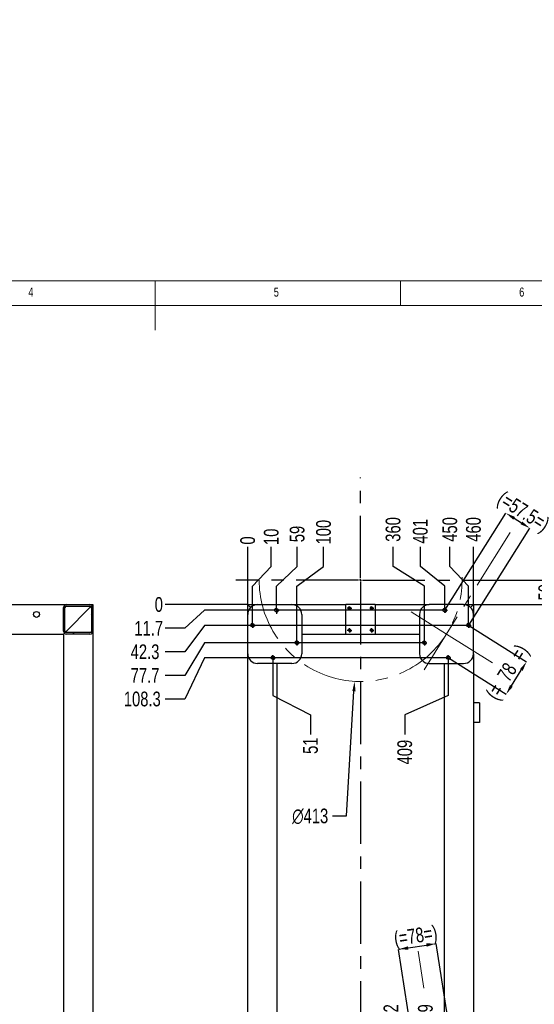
# Model space of a CAD drawing. Header units: millimetres. Extents: x 5 to 415, y 5 to 345.
# Tile 9 of 11: x 182 to 287, y 145 to 345. Entities that reach past the tile are written whole.
import ezdxf

# ---------------------------------------------------------------- set-up
doc = ezdxf.new("R2010")
doc.units = ezdxf.units.MM
doc.header["$PDSIZE"] = -1
doc.linetypes.add('CENTERX2', pattern=[20.32, 12.7, -2.54, 2.54, -2.54])
for name, color, linetype in [('COTES', 1, 'Continuous'), ('NOTES', 6, 'Continuous'), ('TRAIT-FINS', 9, 'Continuous'), ('TRAIT-MIXTES', 3, 'CENTERX2')]:
    doc.layers.add(name, color=color, linetype=linetype)
doc.layers.add('TRAIT-FORT', color=4, linetype='Continuous', lineweight=25)
doc.styles.add('SLDTEXTSTYLE0', font='TXT', dxfattribs={"width": 0.75})
doc.dimstyles.new('SLDDIMSTYLE1', dxfattribs={"dimtxt": 3, "dimasz": 2, "dimexe": 0, "dimexo": 0.0625, "dimgap": 0.75, "dimtad": 1, "dimdec": 0, "dimlfac": 10, "dimrnd": 1e-09, "dimzin": 12, "dimdsep": 46, "dimtxsty": 'SLDTEXTSTYLE0', "dimsah": 1, "dimcen": 0.09, "dimadec": 0, "dimazin": 3, "dimtfac": 1, "dimtdec": 0, "dimtmove": 0, "dimatfit": 0, "dimfxl": 1, "dimfrac": 2, "dimtolj": 1, "dimtzin": 12, "dimarcsym": 0})
doc.dimstyles.new('SLDDIMSTYLE3', dxfattribs={"dimtxt": 3, "dimasz": 0.333333, "dimexe": 0, "dimexo": 0.0625, "dimgap": 0.75, "dimtad": 0, "dimtih": 1, "dimtoh": 1, "dimdec": 1, "dimlfac": 10, "dimrnd": 1e-09, "dimdsep": 46, "dimtxsty": 'SLDTEXTSTYLE0', "dimblk1": 'ORIGIN', "dimblk2": 'ORIGIN', "dimsah": 1, "dimcen": 0.09, "dimadec": 0, "dimazin": 2, "dimtfac": 1, "dimtdec": 1, "dimtofl": 0, "dimtmove": 0, "dimatfit": 3, "dimldrblk": 'ORIGIN', "dimfxl": 1, "dimfrac": 2, "dimtolj": 1, "dimtzin": 12, "dimarcsym": 0})
doc.dimstyles.new('SLDDIMSTYLE4', dxfattribs={"dimtxt": 3, "dimasz": 2, "dimexe": 0, "dimexo": 0.0625, "dimgap": 0.75, "dimtad": 0, "dimtih": 1, "dimtoh": 1, "dimdec": 1, "dimlfac": 10, "dimrnd": 1e-09, "dimzin": 12, "dimdsep": 46, "dimtxsty": 'SLDTEXTSTYLE0', "dimsah": 1, "dimcen": 0.09, "dimadec": 0, "dimazin": 3, "dimtfac": 1, "dimtdec": 1, "dimtofl": 0, "dimtmove": 0, "dimatfit": 3, "dimfxl": 1, "dimfrac": 2, "dimtolj": 1, "dimtzin": 12, "dimarcsym": 0})
doc.dimstyles.new('SLDDIMSTYLE5', dxfattribs={"dimtxt": 3, "dimasz": 0.333333, "dimexe": 0, "dimexo": 0.0625, "dimgap": 0.75, "dimtad": 0, "dimtih": 1, "dimtoh": 1, "dimdec": 0, "dimlfac": 10, "dimrnd": 1e-09, "dimdsep": 46, "dimtxsty": 'SLDTEXTSTYLE0', "dimblk1": 'ORIGIN', "dimblk2": 'ORIGIN', "dimsah": 1, "dimcen": 0.09, "dimadec": 0, "dimazin": 2, "dimtfac": 1, "dimtdec": 0, "dimtofl": 0, "dimtmove": 0, "dimatfit": 3, "dimldrblk": 'ORIGIN', "dimfxl": 1, "dimfrac": 2, "dimtolj": 1, "dimtzin": 12, "dimarcsym": 0})
doc.dimstyles.new('SLDDIMSTYLE6', dxfattribs={"dimtxt": 3, "dimasz": 2, "dimexe": 0, "dimexo": 0.0625, "dimgap": 0.75, "dimtad": 0, "dimtih": 1, "dimtoh": 1, "dimdec": 0, "dimlfac": 10, "dimrnd": 1e-09, "dimzin": 12, "dimdsep": 46, "dimtxsty": 'SLDTEXTSTYLE0', "dimsah": 1, "dimcen": 0.09, "dimadec": 0, "dimazin": 3, "dimtfac": 1, "dimtdec": 0, "dimtofl": 0, "dimtmove": 0, "dimatfit": 3, "dimfxl": 1, "dimfrac": 2, "dimtolj": 1, "dimtzin": 12, "dimarcsym": 0})
doc.dimstyles.new('SLDDIMSTYLE8', dxfattribs={"dimtxt": 3, "dimasz": 2, "dimexe": 0, "dimexo": 0.0625, "dimgap": 0.75, "dimtad": 0, "dimtih": 1, "dimtoh": 1, "dimdec": 0, "dimlfac": 10, "dimrnd": 1e-09, "dimzin": 12, "dimdsep": 46, "dimtxsty": 'SLDTEXTSTYLE0', "dimsah": 1, "dimcen": 0, "dimadec": 0, "dimazin": 3, "dimtfac": 1, "dimtdec": 0, "dimtofl": 0, "dimtmove": 0, "dimatfit": 3, "dimfxl": 1, "dimfrac": 2, "dimtolj": 1, "dimtzin": 12, "dimarcsym": 0})
doc.dimstyles.new('SLDDIMSTYLE9', dxfattribs={"dimtxt": 3, "dimasz": 2, "dimexe": 0, "dimexo": 0.0625, "dimgap": 0.75, "dimtad": 1, "dimdec": 1, "dimlfac": 10, "dimrnd": 1e-09, "dimzin": 12, "dimdsep": 46, "dimtxsty": 'SLDTEXTSTYLE0', "dimsah": 1, "dimcen": 0.09, "dimadec": 0, "dimazin": 3, "dimtfac": 1, "dimtdec": 1, "dimtmove": 0, "dimatfit": 0, "dimfxl": 1, "dimfrac": 2, "dimtolj": 1, "dimtzin": 12, "dimarcsym": 0})

# ---------------------------------------------------------------- blocks, each defined once
blk = doc.blocks.new('_D_24')
at = {"layer": 'COTES', "color": 0, "lineweight": -2, "transparency": 16777216}
blk.add_line((228.79, 226.11), (212.06, 226.11), dxfattribs=at)
at = {"layer": 'Defpoints', "color": 0, "transparency": 16777216}
for p in [(212.06, 226.11), (228.85, 226.11), (228.85, 226.11)]:
    blk.add_point(p, dxfattribs=at)
at = {"layer": 'COTES', "color": 0, "transparency": 16777216, "insert": (210.75, 226.11), "char_height": 3, "attachment_point": 5, "style": 'SLDTEXTSTYLE0'}
blk.add_mtext('\\A1;0', dxfattribs=at)
blk = doc.blocks.new('_Origin')
at = {"color": 0, "linetype": 'ByBlock', "lineweight": -2}
blk.add_line((0, 0), (-1, 0), dxfattribs=at)
blk.add_circle((0, 0), 0.5, dxfattribs=at)
blk = doc.blocks.new('_D_25')
at = {"layer": 'COTES', "color": 0, "lineweight": -2, "transparency": 16777216}
for p, q in [((220.06, 224.94), (216.06, 221.3)), ((268.39, 224.94), (220.06, 224.94)), ((216.06, 221.3), (212.06, 221.3))]:
    blk.add_line(p, q, dxfattribs=at)
at = {"layer": 'Defpoints', "color": 0, "transparency": 16777216}
for p in [(228.85, 226.11), (268.45, 224.94), (212.06, 221.3)]:
    blk.add_point(p, dxfattribs=at)
at = {"layer": 'COTES', "color": 0, "transparency": 16777216, "insert": (208.69, 221.3), "char_height": 3, "attachment_point": 5, "style": 'SLDTEXTSTYLE0'}
blk.add_mtext('\\A1;11.7', dxfattribs=at)
blk = doc.blocks.new('_D_26')
at = {"layer": 'COTES', "color": 0, "lineweight": -2, "transparency": 16777216}
for p, q in [((220.06, 221.88), (216.06, 216.49)), ((273.26, 221.88), (220.06, 221.88)), ((216.06, 216.49), (212.06, 216.49))]:
    blk.add_line(p, q, dxfattribs=at)
at = {"layer": 'Defpoints', "color": 0, "transparency": 16777216}
for p in [(228.85, 226.11), (273.32, 221.88), (212.06, 216.49)]:
    blk.add_point(p, dxfattribs=at)
at = {"layer": 'COTES', "color": 0, "transparency": 16777216, "insert": (207.94, 216.49), "char_height": 3, "attachment_point": 5, "style": 'SLDTEXTSTYLE0'}
blk.add_mtext('\\A1;42.3', dxfattribs=at)
blk = doc.blocks.new('_D_27')
at = {"layer": 'COTES', "color": 0, "lineweight": -2, "transparency": 16777216}
for p, q in [((220.06, 218.34), (216.06, 211.68)), ((264.24, 218.34), (220.06, 218.34)), ((216.06, 211.68), (212.06, 211.68))]:
    blk.add_line(p, q, dxfattribs=at)
at = {"layer": 'Defpoints', "color": 0, "transparency": 16777216}
for p in [(228.85, 226.11), (264.3, 218.34), (212.06, 211.68)]:
    blk.add_point(p, dxfattribs=at)
at = {"layer": 'COTES', "color": 0, "transparency": 16777216, "insert": (207.94, 211.68), "char_height": 3, "attachment_point": 5, "style": 'SLDTEXTSTYLE0'}
blk.add_mtext('\\A1;77.7', dxfattribs=at)
blk = doc.blocks.new('_D_28')
at = {"layer": 'COTES', "color": 0, "lineweight": -2, "transparency": 16777216}
for p, q in [((220.06, 215.28), (216.06, 206.87)), ((269.11, 215.28), (220.06, 215.28)), ((216.06, 206.87), (212.06, 206.87))]:
    blk.add_line(p, q, dxfattribs=at)
at = {"layer": 'Defpoints', "color": 0, "transparency": 16777216}
for p in [(228.85, 226.11), (269.17, 215.28), (212.06, 206.87)]:
    blk.add_point(p, dxfattribs=at)
at = {"layer": 'COTES', "color": 0, "transparency": 16777216, "insert": (207.38, 206.87), "char_height": 3, "attachment_point": 5, "style": 'SLDTEXTSTYLE0'}
blk.add_mtext('\\A1;108.3', dxfattribs=at)
blk = doc.blocks.new('_D_29')
at = {"layer": 'COTES', "color": 0, "lineweight": -2, "transparency": 16777216}
for p, q in [((216.06, 132.35), (212.06, 132.35)), ((220.06, 121.55), (216.06, 132.35)), ((272.16, 121.55), (220.06, 121.55))]:
    blk.add_line(p, q, dxfattribs=at)
at = {"layer": 'Defpoints', "color": 0, "transparency": 16777216}
for p in [(228.85, 226.11), (212.06, 132.35), (272.23, 121.55)]:
    blk.add_point(p, dxfattribs=at)
at = {"layer": 'COTES', "color": 0, "transparency": 16777216, "insert": (206.25, 132.35), "char_height": 3, "attachment_point": 5, "style": 'SLDTEXTSTYLE0'}
blk.add_mtext('\\A1;1045.6', dxfattribs=at)
blk = doc.blocks.new('_D_30')
at = {"layer": 'COTES', "color": 0, "lineweight": -2, "transparency": 16777216}
for p, q in [((216.06, 127.54), (212.06, 127.54)), ((220.06, 120.36), (216.06, 127.54)), ((264.46, 120.36), (220.06, 120.36))]:
    blk.add_line(p, q, dxfattribs=at)
at = {"layer": 'Defpoints', "color": 0, "transparency": 16777216}
for p in [(228.85, 226.11), (212.06, 127.54), (264.52, 120.36)]:
    blk.add_point(p, dxfattribs=at)
at = {"layer": 'COTES', "color": 0, "transparency": 16777216, "insert": (206.25, 127.54), "char_height": 3, "attachment_point": 5, "style": 'SLDTEXTSTYLE0'}
blk.add_mtext('\\A1;1057.6', dxfattribs=at)
blk = doc.blocks.new('_D_31')
at = {"layer": 'COTES', "color": 0, "lineweight": -2, "transparency": 16777216}
for p, q in [((216.06, 122.73), (212.06, 122.73)), ((220.06, 115.87), (216.06, 122.73)), ((273.04, 115.87), (220.06, 115.87))]:
    blk.add_line(p, q, dxfattribs=at)
at = {"layer": 'Defpoints', "color": 0, "transparency": 16777216}
for p in [(228.85, 226.11), (212.06, 122.73), (273.11, 115.87)]:
    blk.add_point(p, dxfattribs=at)
at = {"layer": 'COTES', "color": 0, "transparency": 16777216, "insert": (206.63, 122.73), "char_height": 3, "attachment_point": 5, "style": 'SLDTEXTSTYLE0'}
blk.add_mtext('\\A1;1102.4', dxfattribs=at)
blk = doc.blocks.new('_D_32')
at = {"layer": 'COTES', "color": 0, "lineweight": -2, "transparency": 16777216}
for p, q in [((216.06, 117.92), (212.06, 117.92)), ((220.06, 114.67), (216.06, 117.92)), ((265.34, 114.67), (220.06, 114.67))]:
    blk.add_line(p, q, dxfattribs=at)
at = {"layer": 'Defpoints', "color": 0, "transparency": 16777216}
for p in [(228.85, 226.11), (212.06, 117.92), (265.4, 114.67)]:
    blk.add_point(p, dxfattribs=at)
at = {"layer": 'COTES', "color": 0, "transparency": 16777216, "insert": (206.81, 117.92), "char_height": 3, "attachment_point": 5, "style": 'SLDTEXTSTYLE0'}
blk.add_mtext('\\A1;1114.4', dxfattribs=at)
blk = doc.blocks.new('_D_33')
at = {"layer": 'COTES', "color": 0, "lineweight": -2, "transparency": 16777216}
blk.add_line((228.79, 113.11), (212.06, 113.11), dxfattribs=at)
at = {"layer": 'Defpoints', "color": 0, "transparency": 16777216}
for p in [(228.85, 226.11), (212.06, 113.11), (228.85, 113.11)]:
    blk.add_point(p, dxfattribs=at)
at = {"layer": 'COTES', "color": 0, "transparency": 16777216, "insert": (208.13, 113.11), "char_height": 3, "attachment_point": 5, "style": 'SLDTEXTSTYLE0'}
blk.add_mtext('\\A1;1130', dxfattribs=at)
blk = doc.blocks.new('_D_34')
at = {"layer": 'COTES', "color": 0, "lineweight": -2, "transparency": 16777216}
blk.add_line((228.85, 226.17), (228.85, 237.85), dxfattribs=at)
at = {"layer": 'Defpoints', "color": 0, "transparency": 16777216}
for p in [(228.85, 237.85), (228.85, 226.11), (228.85, 226.11)]:
    blk.add_point(p, dxfattribs=at)
at = {"layer": 'COTES', "color": 0, "transparency": 16777216, "insert": (228.85, 239.16), "char_height": 3, "attachment_point": 5, "rotation": 90, "style": 'SLDTEXTSTYLE0'}
blk.add_mtext('\\A1;0', dxfattribs=at)
blk = doc.blocks.new('_D_35')
at = {"layer": 'COTES', "color": 0, "lineweight": -2, "transparency": 16777216}
for p, q in [((233.66, 233.85), (233.66, 237.85)), ((229.84, 229.85), (233.66, 233.85)), ((229.84, 222.49), (229.84, 229.85))]:
    blk.add_line(p, q, dxfattribs=at)
at = {"layer": 'Defpoints', "color": 0, "transparency": 16777216}
for p in [(233.66, 237.85), (228.85, 226.11), (229.84, 222.42)]:
    blk.add_point(p, dxfattribs=at)
at = {"layer": 'COTES', "color": 0, "transparency": 16777216, "insert": (233.66, 239.91), "char_height": 3, "attachment_point": 5, "rotation": 90, "style": 'SLDTEXTSTYLE0'}
blk.add_mtext('\\A1;10', dxfattribs=at)
blk = doc.blocks.new('_D_36')
at = {"layer": 'COTES', "color": 0, "lineweight": -2, "transparency": 16777216}
for p, q in [((238.94, 233.85), (238.94, 237.85)), ((234.71, 229.85), (238.94, 233.85)), ((234.71, 225.55), (234.71, 229.85))]:
    blk.add_line(p, q, dxfattribs=at)
at = {"layer": 'Defpoints', "color": 0, "transparency": 16777216}
for p in [(238.94, 237.85), (228.85, 226.11), (234.71, 225.48)]:
    blk.add_point(p, dxfattribs=at)
at = {"layer": 'COTES', "color": 0, "transparency": 16777216, "insert": (238.94, 240.48), "char_height": 3, "attachment_point": 5, "rotation": 90, "style": 'SLDTEXTSTYLE0'}
blk.add_mtext('\\A1;59', dxfattribs=at)
blk = doc.blocks.new('_D_37')
at = {"layer": 'COTES', "color": 0, "lineweight": -2, "transparency": 16777216}
for p, q in [((233.99, 214.68), (233.99, 207.63)), ((233.99, 207.63), (241.66, 203.63)), ((241.66, 203.63), (241.66, 199.63))]:
    blk.add_line(p, q, dxfattribs=at)
at = {"layer": 'Defpoints', "color": 0, "transparency": 16777216}
for p in [(228.85, 226.11), (233.99, 214.74), (241.66, 199.63)]:
    blk.add_point(p, dxfattribs=at)
at = {"layer": 'COTES', "color": 0, "transparency": 16777216, "insert": (241.66, 197.38), "char_height": 3, "attachment_point": 5, "rotation": 90, "style": 'SLDTEXTSTYLE0'}
blk.add_mtext('\\A1;51', dxfattribs=at)
blk = doc.blocks.new('_D_38')
at = {"layer": 'COTES', "color": 0, "lineweight": -2, "transparency": 16777216}
for p, q in [((244.31, 233.85), (244.31, 237.85)), ((238.86, 229.85), (244.31, 233.85)), ((238.86, 218.94), (238.86, 229.85))]:
    blk.add_line(p, q, dxfattribs=at)
at = {"layer": 'Defpoints', "color": 0, "transparency": 16777216}
for p in [(244.31, 237.85), (228.85, 226.11), (238.86, 218.88)]:
    blk.add_point(p, dxfattribs=at)
at = {"layer": 'COTES', "color": 0, "transparency": 16777216, "insert": (244.31, 240.85), "char_height": 3, "attachment_point": 5, "rotation": 90, "style": 'SLDTEXTSTYLE0'}
blk.add_mtext('\\A1;100', dxfattribs=at)
blk = doc.blocks.new('_D_39')
at = {"layer": 'COTES', "color": 0, "lineweight": -2, "transparency": 16777216}
for p, q in [((258.48, 233.85), (258.48, 237.85)), ((264.84, 229.85), (258.48, 233.85)), ((264.84, 218.94), (264.84, 229.85))]:
    blk.add_line(p, q, dxfattribs=at)
at = {"layer": 'Defpoints', "color": 0, "transparency": 16777216}
for p in [(258.48, 237.85), (228.85, 226.11), (264.84, 218.88)]:
    blk.add_point(p, dxfattribs=at)
at = {"layer": 'COTES', "color": 0, "transparency": 16777216, "insert": (258.48, 241.41), "char_height": 3, "attachment_point": 5, "rotation": 90, "style": 'SLDTEXTSTYLE0'}
blk.add_mtext('\\A1;360', dxfattribs=at)
blk = doc.blocks.new('_D_40')
at = {"layer": 'COTES', "color": 0, "lineweight": -2, "transparency": 16777216}
for p, q in [((269.71, 214.68), (269.71, 207.63)), ((269.71, 207.63), (260.86, 203.63)), ((260.86, 203.63), (260.86, 199.63))]:
    blk.add_line(p, q, dxfattribs=at)
at = {"layer": 'Defpoints', "color": 0, "transparency": 16777216}
for p in [(228.85, 226.11), (269.71, 214.74), (260.86, 199.63)]:
    blk.add_point(p, dxfattribs=at)
at = {"layer": 'COTES', "color": 0, "transparency": 16777216, "insert": (260.86, 196.07), "char_height": 3, "attachment_point": 5, "rotation": 90, "style": 'SLDTEXTSTYLE0'}
blk.add_mtext('\\A1;409', dxfattribs=at)
blk = doc.blocks.new('_D_41')
at = {"layer": 'COTES', "color": 0, "lineweight": -2, "transparency": 16777216}
for p, q in [((264.03, 233.85), (264.03, 237.85)), ((268.99, 229.85), (264.03, 233.85)), ((268.99, 225.55), (268.99, 229.85))]:
    blk.add_line(p, q, dxfattribs=at)
at = {"layer": 'Defpoints', "color": 0, "transparency": 16777216}
for p in [(264.03, 237.85), (228.85, 226.11), (268.99, 225.48)]:
    blk.add_point(p, dxfattribs=at)
at = {"layer": 'COTES', "color": 0, "transparency": 16777216, "insert": (264.03, 241.04), "char_height": 3, "attachment_point": 5, "rotation": 90, "style": 'SLDTEXTSTYLE0'}
blk.add_mtext('\\A1;401', dxfattribs=at)
blk = doc.blocks.new('_D_42')
at = {"layer": 'COTES', "color": 0, "lineweight": -2, "transparency": 16777216}
for p, q in [((270.04, 233.85), (270.04, 237.85)), ((273.86, 229.85), (270.04, 233.85)), ((273.86, 222.49), (273.86, 229.85))]:
    blk.add_line(p, q, dxfattribs=at)
at = {"layer": 'Defpoints', "color": 0, "transparency": 16777216}
for p in [(270.04, 237.85), (228.85, 226.11), (273.86, 222.42)]:
    blk.add_point(p, dxfattribs=at)
at = {"layer": 'COTES', "color": 0, "transparency": 16777216, "insert": (270.04, 241.41), "char_height": 3, "attachment_point": 5, "rotation": 90, "style": 'SLDTEXTSTYLE0'}
blk.add_mtext('\\A1;450', dxfattribs=at)
blk = doc.blocks.new('_D_43')
at = {"layer": 'COTES', "color": 0, "lineweight": -2, "transparency": 16777216}
blk.add_line((274.85, 226.17), (274.85, 237.85), dxfattribs=at)
at = {"layer": 'Defpoints', "color": 0, "transparency": 16777216}
for p in [(274.85, 237.85), (228.85, 226.11), (274.85, 226.11)]:
    blk.add_point(p, dxfattribs=at)
at = {"layer": 'COTES', "color": 0, "transparency": 16777216, "insert": (274.85, 241.41), "char_height": 3, "attachment_point": 5, "rotation": 90, "style": 'SLDTEXTSTYLE0'}
blk.add_mtext('\\A1;460', dxfattribs=at)
blk = doc.blocks.new('_D_49')
at = {"layer": 'COTES', "color": 0, "lineweight": -2, "transparency": 16777216}
for p, q in [((258.05, 134.48), (258.05, 138.48)), ((265.06, 130.48), (258.05, 134.48)), ((265.06, 120.96), (265.06, 130.48))]:
    blk.add_line(p, q, dxfattribs=at)
at = {"layer": 'Defpoints', "color": 0, "transparency": 16777216}
for p in [(258.05, 138.48), (265.06, 120.9), (228.85, 113.11)]:
    blk.add_point(p, dxfattribs=at)
at = {"layer": 'COTES', "color": 0, "transparency": 16777216, "insert": (258.05, 142.23), "char_height": 3, "attachment_point": 5, "rotation": 90, "style": 'SLDTEXTSTYLE0'}
blk.add_mtext('\\A1;362', dxfattribs=at)
blk = doc.blocks.new('_D_50')
at = {"layer": 'COTES', "color": 0, "lineweight": -2, "transparency": 16777216}
for p, q in [((265.07, 134.48), (265.07, 138.48)), ((272.77, 130.48), (265.07, 134.48)), ((272.77, 122.15), (272.77, 130.48))]:
    blk.add_line(p, q, dxfattribs=at)
at = {"layer": 'Defpoints', "color": 0, "transparency": 16777216}
for p in [(265.07, 138.48), (272.77, 122.09), (228.85, 113.11)]:
    blk.add_point(p, dxfattribs=at)
at = {"layer": 'COTES', "color": 0, "transparency": 16777216, "insert": (265.07, 142.23), "char_height": 3, "attachment_point": 5, "rotation": 90, "style": 'SLDTEXTSTYLE0'}
blk.add_mtext('\\A1;439', dxfattribs=at)
blk = doc.blocks.new('_D_54')
at = {"layer": 'COTES', "color": 0, "lineweight": -2, "transparency": 16777216}
for p, q in [((248.98, 183.08), (250.5, 208.48)), ((246.16, 183.08), (248.98, 183.08))]:
    blk.add_line(p, q, dxfattribs=at)
at = {"layer": 'COTES', "color": 0, "transparency": 16777216}
blk.add_solid([(250.17, 208.5), (250.83, 208.46), (250.62, 210.48)], dxfattribs=at)
at = {"layer": 'Defpoints', "color": 0, "transparency": 16777216}
for p in [(253.08, 251.74), (250.62, 210.48)]:
    blk.add_point(p, dxfattribs=at)
at = {"layer": 'COTES', "color": 0, "transparency": 16777216, "insert": (237.91, 184.58), "char_height": 3, "attachment_point": 1, "style": 'SLDTEXTSTYLE0'}
blk.add_mtext('\\A1;∅413', dxfattribs=at)
blk = doc.blocks.new('_D_55')
at = {"layer": 'COTES', "color": 0, "lineweight": -2, "transparency": 16777216}
for p, q in [((242.31, 88.76), (244.07, 115.02)), ((239.86, 88.76), (242.31, 88.76))]:
    blk.add_line(p, q, dxfattribs=at)
at = {"layer": 'COTES', "color": 0, "transparency": 16777216}
blk.add_solid([(243.73, 115.05), (244.4, 115), (244.2, 117.02)], dxfattribs=at)
at = {"layer": 'Defpoints', "color": 0, "transparency": 16777216}
for p in [(259.5, 345.2), (244.2, 117.02)]:
    blk.add_point(p, dxfattribs=at)
at = {"layer": 'COTES', "color": 0, "transparency": 16777216, "insert": (228.61, 90.26), "char_height": 3, "attachment_point": 1, "style": 'SLDTEXTSTYLE0'}
blk.add_mtext('\\A1;∅2287', dxfattribs=at)
blk = doc.blocks.new('_D_56')
at = {"layer": 'COTES', "color": 0, "lineweight": -2, "transparency": 16777216}
for p, q in [((269.03, 225), (281.44, 244.74)), ((283.13, 243.68), (284.61, 242.75)), ((273.9, 221.94), (286.31, 241.68))]:
    blk.add_line(p, q, dxfattribs=at)
at = {"layer": 'COTES', "color": 0, "transparency": 16777216}
for points in [[(283.31, 243.96), (282.96, 243.4), (281.44, 244.74)], [(284.79, 243.03), (284.44, 242.46), (286.31, 241.68)]]:
    blk.add_solid(points, dxfattribs=at)
at = {"layer": 'Defpoints', "color": 0, "transparency": 16777216}
for p in [(286.31, 241.68), (268.99, 224.94), (273.86, 221.88)]:
    blk.add_point(p, dxfattribs=at)
at = {"layer": 'COTES', "color": 0, "transparency": 16777216, "insert": (285.87, 246.39), "char_height": 3, "attachment_point": 2, "rotation": 327.8477, "style": 'SLDTEXTSTYLE0'}
blk.add_mtext('\\A1;(=57.5=)', dxfattribs=at)
blk = doc.blocks.new('_D_57')
at = {"layer": 'COTES', "color": 0, "lineweight": -2, "transparency": 16777216}
for p, q in [((273.91, 221.85), (285.66, 214.47)), ((269.76, 215.25), (281.51, 207.86)), ((282.57, 209.56), (284.6, 212.77))]:
    blk.add_line(p, q, dxfattribs=at)
at = {"layer": 'COTES', "color": 0, "transparency": 16777216}
for points in [[(284.31, 212.95), (284.88, 212.6), (285.66, 214.47)], [(282.29, 209.73), (282.86, 209.38), (281.51, 207.86)]]:
    blk.add_solid(points, dxfattribs=at)
at = {"layer": 'Defpoints', "color": 0, "transparency": 16777216}
for p in [(273.86, 221.88), (269.71, 215.28), (285.66, 214.47)]:
    blk.add_point(p, dxfattribs=at)
at = {"layer": 'COTES', "color": 0, "transparency": 16777216, "insert": (280.41, 213.16), "char_height": 3, "attachment_point": 2, "rotation": 57.8477, "style": 'SLDTEXTSTYLE0'}
blk.add_mtext('\\A1;(=  78  =)', dxfattribs=at)
blk = doc.blocks.new('_D_58')
at = {"layer": 'COTES', "color": 0, "lineweight": -2, "transparency": 16777216}
for p, q in [((261.53, 156.2), (265.29, 156.79)), ((273.64, 115.93), (267.26, 157.09)), ((265.93, 114.73), (259.55, 155.9))]:
    blk.add_line(p, q, dxfattribs=at)
at = {"layer": 'COTES', "color": 0, "transparency": 16777216}
for points in [[(261.48, 156.53), (261.58, 155.87), (259.55, 155.9)], [(265.23, 157.11), (265.34, 156.46), (267.26, 157.09)]]:
    blk.add_solid(points, dxfattribs=at)
at = {"layer": 'Defpoints', "color": 0, "transparency": 16777216}
for p in [(267.26, 157.09), (265.94, 114.67), (273.65, 115.87)]:
    blk.add_point(p, dxfattribs=at)
at = {"layer": 'COTES', "color": 0, "transparency": 16777216, "insert": (262.83, 160.2), "char_height": 3, "attachment_point": 2, "rotation": 8.8033, "style": 'SLDTEXTSTYLE0'}
blk.add_mtext('\\A1;(=78=)', dxfattribs=at)
blk = doc.blocks.new('_D_60')
at = {"layer": 'COTES', "color": 0, "lineweight": -2, "transparency": 16777216}
for p, q in [((291.82, 233.11), (291.82, 235.11)), ((276.84, 231.11), (291.82, 231.11)), ((291.82, 226.11), (291.82, 231.11)), ((274.91, 226.11), (291.82, 226.11)), ((291.82, 224.11), (291.82, 222.11))]:
    blk.add_line(p, q, dxfattribs=at)
at = {"layer": 'COTES', "color": 0, "transparency": 16777216}
for points in [[(291.48, 233.11), (292.15, 233.11), (291.82, 231.11)], [(291.48, 224.11), (292.15, 224.11), (291.82, 226.11)]]:
    blk.add_solid(points, dxfattribs=at)
at = {"layer": 'Defpoints', "color": 0, "transparency": 16777216}
for p in [(276.78, 231.11), (291.82, 231.11), (274.85, 226.11)]:
    blk.add_point(p, dxfattribs=at)
at = {"layer": 'COTES', "color": 0, "transparency": 16777216, "insert": (288.07, 228.61), "char_height": 3, "attachment_point": 2, "rotation": 90, "style": 'SLDTEXTSTYLE0'}
blk.add_mtext('\\A1;50', dxfattribs=at)
blk = doc.blocks.new('SW_CENTERMARKSYMBOL_8')
at = {"layer": 'TRAIT-MIXTES', "color": 0}
for p, q in [((-0.4, 0), (-0.45, 0)), ((0, 0), (-0.2, 0)), ((0, 0), (-0.2, 0)), ((0, 0.4), (0, 0.45)), ((0, 0), (0, 0.2)), ((0, 0), (0, 0.2)), ((0, 0), (0, -0.2)), ((0, 0), (0.2, 0)), ((0, 0), (0, -0.2)), ((0, 0), (0.2, 0)), ((0.4, 0), (0.45, 0)), ((0, -0.4), (0, -0.45))]:
    blk.add_line(p, q, dxfattribs=at)
blk = doc.blocks.new('SW_CENTERMARKSYMBOL_9')
at = {"layer": 'TRAIT-MIXTES', "color": 0}
for p, q in [((-0.4, 0), (-0.45, 0)), ((0, 0), (-0.2, 0)), ((0, 0), (-0.2, 0)), ((0, 0.4), (0, 0.45)), ((0, 0), (0, 0.2)), ((0, 0), (0, 0.2)), ((0, 0), (0, -0.2)), ((0, 0), (0.2, 0)), ((0, 0), (0, -0.2)), ((0, 0), (0.2, 0)), ((0.4, 0), (0.45, 0)), ((0, -0.4), (0, -0.45))]:
    blk.add_line(p, q, dxfattribs=at)
blk = doc.blocks.new('SW_CENTERMARKSYMBOL_10')
at = {"layer": 'TRAIT-MIXTES', "color": 0}
for p, q in [((-0.4, 0), (-0.45, 0)), ((0, 0), (-0.2, 0)), ((0, 0), (-0.2, 0)), ((0, 0.4), (0, 0.45)), ((0, 0), (0, 0.2)), ((0, 0), (0, 0.2)), ((0, 0), (0, -0.2)), ((0, 0), (0.2, 0)), ((0, 0), (0, -0.2)), ((0, 0), (0.2, 0)), ((0.4, 0), (0.45, 0)), ((0, -0.4), (0, -0.45))]:
    blk.add_line(p, q, dxfattribs=at)
blk = doc.blocks.new('SW_CENTERMARKSYMBOL_11')
at = {"layer": 'TRAIT-MIXTES', "color": 0}
for p, q in [((-0.4, 0), (-0.45, 0)), ((0, 0), (-0.2, 0)), ((0, 0), (-0.2, 0)), ((0, 0.4), (0, 0.45)), ((0, 0), (0, 0.2)), ((0, 0), (0, 0.2)), ((0, 0), (0, -0.2)), ((0, 0), (0.2, 0)), ((0, 0), (0, -0.2)), ((0, 0), (0.2, 0)), ((0.4, 0), (0.45, 0)), ((0, -0.4), (0, -0.45))]:
    blk.add_line(p, q, dxfattribs=at)
blk = doc.blocks.new('SW_CENTERMARKSYMBOL_12')
at = {"layer": 'TRAIT-MIXTES', "color": 0}
for p, q in [((-0.4, 0), (-0.54, 0)), ((0, 0), (-0.2, 0)), ((0, 0.4), (0, 0.54)), ((0, 0), (0, 0.2)), ((0, 0), (0, -0.2)), ((0, 0), (0.2, 0)), ((0.4, 0), (0.54, 0)), ((0, -0.4), (0, -0.54))]:
    blk.add_line(p, q, dxfattribs=at)
blk = doc.blocks.new('SW_CENTERMARKSYMBOL_13')
at = {"layer": 'TRAIT-MIXTES', "color": 0}
for p, q in [((-0.4, 0), (-0.54, 0)), ((0, 0), (-0.2, 0)), ((0, 0.4), (0, 0.54)), ((0, 0), (0, 0.2)), ((0, 0), (0, -0.2)), ((0, 0), (0.2, 0)), ((0.4, 0), (0.54, 0)), ((0, -0.4), (0, -0.54))]:
    blk.add_line(p, q, dxfattribs=at)
blk = doc.blocks.new('SW_CENTERMARKSYMBOL_14')
at = {"layer": 'TRAIT-MIXTES', "color": 0}
for p, q in [((-0.4, 0), (-0.54, 0)), ((0, 0), (-0.2, 0)), ((0, 0.4), (0, 0.54)), ((0, 0), (0, 0.2)), ((0, 0), (0, -0.2)), ((0, 0), (0.2, 0)), ((0.4, 0), (0.54, 0)), ((0, -0.4), (0, -0.54))]:
    blk.add_line(p, q, dxfattribs=at)
blk = doc.blocks.new('SW_CENTERMARKSYMBOL_15')
at = {"layer": 'TRAIT-MIXTES', "color": 0}
for p, q in [((-0.4, 0), (-0.54, 0)), ((0, 0), (-0.2, 0)), ((0, 0.4), (0, 0.54)), ((0, 0), (0, 0.2)), ((0, 0), (0, -0.2)), ((0, 0), (0.2, 0)), ((0.4, 0), (0.54, 0)), ((0, -0.4), (0, -0.54))]:
    blk.add_line(p, q, dxfattribs=at)
blk = doc.blocks.new('SW_CENTERMARKSYMBOL_20')
at = {"layer": 'TRAIT-MIXTES', "color": 0}
for p, q in [((-0.4, 0), (-0.54, 0)), ((0, 0), (-0.2, 0)), ((0, 0.4), (0, 0.54)), ((0, 0), (0, 0.2)), ((0, 0), (0, -0.2)), ((0, 0), (0.2, 0)), ((0.4, 0), (0.54, 0)), ((0, -0.4), (0, -0.54))]:
    blk.add_line(p, q, dxfattribs=at)
blk = doc.blocks.new('SW_CENTERMARKSYMBOL_21')
at = {"layer": 'TRAIT-MIXTES', "color": 0}
for p, q in [((-0.4, 0), (-0.54, 0)), ((0, 0), (-0.2, 0)), ((0, 0.4), (0, 0.54)), ((0, 0), (0, 0.2)), ((0, 0), (0, -0.2)), ((0, 0), (0.2, 0)), ((0.4, 0), (0.54, 0)), ((0, -0.4), (0, -0.54))]:
    blk.add_line(p, q, dxfattribs=at)
blk = doc.blocks.new('SW_CENTERMARKSYMBOL_22')
at = {"layer": 'TRAIT-MIXTES', "color": 0}
for p, q in [((-0.4, 0), (-0.54, 0)), ((0, 0), (-0.2, 0)), ((0, 0.4), (0, 0.54)), ((0, 0), (0, 0.2)), ((0, 0), (0, -0.2)), ((0, 0), (0.2, 0)), ((0.4, 0), (0.54, 0)), ((0, -0.4), (0, -0.54))]:
    blk.add_line(p, q, dxfattribs=at)
blk = doc.blocks.new('SW_CENTERMARKSYMBOL_23')
at = {"layer": 'TRAIT-MIXTES', "color": 0}
for p, q in [((-0.4, 0), (-0.54, 0)), ((0, 0), (-0.2, 0)), ((0, 0.4), (0, 0.54)), ((0, 0), (0, 0.2)), ((0, 0), (0, -0.2)), ((0, 0), (0.2, 0)), ((0.4, 0), (0.54, 0)), ((0, -0.4), (0, -0.75))]:
    blk.add_line(p, q, dxfattribs=at)
blk = doc.blocks.new('SW_CENTERMARKSYMBOL_28')
at = {"layer": 'TRAIT-MIXTES', "color": 0}
for p, q in [((0, 0.4), (0, 20.87)), ((-0.4, 0), (-25.39, 0)), ((0, 0), (-0.2, 0)), ((0, 0), (0, 0.2)), ((0, 0), (0, -0.2)), ((0, 0), (0.2, 0)), ((0.4, 0), (24.93, 0)), ((0, -0.4), (0, -127.62))]:
    blk.add_line(p, q, dxfattribs=at)

msp = doc.modelspace()

# ---------------------------------------------------------------- hatches: boundary and pattern name
at = {"layer": 'TRAIT-FINS'}
h = msp.add_hatch(dxfattribs=at)
h.set_pattern_fill('DIN 201 ACIER ET FONTE', color=256, style=0, pattern_type=2)
h.set_pattern_definition([(45, (0, 0), (-13.4704, 13.4704), []), (45, (4.49, 2e-323), (-13.4704, 13.4704), []), (45, (8.98, 4e-323), (-13.4704, 13.4704), []), (45, (13.47, 6e-323), (-13.4704, 13.4704), [])])
edge = h.paths.add_edge_path(flags=0)
edge.add_arc((196.726, 225.511), 0.6, 0, 90)
edge.add_line((196.726, 226.111), (191.926, 226.111))
edge.add_arc((191.926, 225.511), 0.6, 90, 180)
edge.add_line((191.326, 225.511), (191.326, 220.711))
edge.add_arc((191.926, 220.711), 0.6, 180, 270)
edge.add_line((191.926, 220.111), (196.726, 220.111))
edge.add_arc((196.726, 220.711), 0.6, 270, 360)
edge.add_line((197.326, 220.711), (197.326, 225.511))
edge = h.paths.add_edge_path(flags=0)
edge.add_line((191.926, 225.811), (196.726, 225.811))
edge.add_arc((196.726, 225.511), 0.3, 0, 90, ccw=False)
edge.add_line((197.026, 225.511), (197.026, 220.711))
edge.add_arc((196.726, 220.711), 0.3, 270, 360, ccw=False)
edge.add_line((196.726, 220.411), (191.926, 220.411))
edge.add_arc((191.926, 220.711), 0.3, 180, 270, ccw=False)
edge.add_line((191.626, 220.711), (191.626, 225.511))
edge.add_arc((191.926, 225.511), 0.3, 90, 180, ccw=False)

# ---------------------------------------------------------------- linework, layer by layer
at = {"lineweight": 18}
for p, q in [((415, 292), (5, 292)), ((210, 292), (210, 282)), ((260, 287), (260, 292)), ((410, 287), (10, 287))]:
    msp.add_line(p, q, dxfattribs=at)
at = {"layer": 'TRAIT-FINS', "lineweight": 18}
for centre, radius in [((234.711, 224.943), 0.4), ((249.602, 225.361), 0.3), ((249.602, 225.361), 0.3), ((254.102, 225.361), 0.3), ((254.102, 225.361), 0.3), ((268.994, 224.943), 0.4), ((229.843, 221.883), 0.4), ((249.602, 220.861), 0.3), ((249.602, 220.861), 0.3), ((254.102, 220.861), 0.3), ((254.102, 220.861), 0.3), ((273.862, 221.883), 0.4), ((238.862, 218.339), 0.4), ((264.843, 218.339), 0.4), ((233.994, 215.279), 0.4), ((269.711, 215.279), 0.4)]:
    msp.add_arc(centre, radius, 255, 195, dxfattribs=at)
at = {"layer": 'TRAIT-FORT', "lineweight": 25}
for p, q in [((177.326, 226.111), (191.926, 226.111)), ((191.326, 220.711), (191.326, 225.511)), ((191.626, 220.711), (191.626, 225.511)), ((191.926, 226.111), (196.726, 226.111)), ((191.926, 225.811), (196.726, 225.811)), ((191.926, 220.711), (196.726, 225.511)), ((196.726, 226.111), (197.326, 226.111)), ((196.726, 225.511), (196.938, 225.723)), ((196.938, 225.723), (196.726, 225.511)), ((197.026, 225.511), (197.026, 220.711)), ((197.15, 225.935), (197.326, 226.111)), ((197.326, 226.111), (197.15, 225.935)), ((197.326, 226.111), (197.326, 225.511)), ((197.326, 225.511), (197.326, 220.711)), ((228.852, 226.111), (230.852, 226.111)), ((228.852, 224.111), (228.852, 226.111)), ((230.852, 226.111), (237.852, 226.111)), ((237.852, 226.111), (248.852, 226.111)), ((248.852, 220.111), (248.852, 226.111)), ((254.852, 226.111), (248.852, 226.111)), ((254.852, 226.111), (265.852, 226.111)), ((254.852, 226.111), (254.852, 220.111)), ((272.852, 226.111), (265.852, 226.111)), ((272.852, 226.111), (274.852, 226.111)), ((274.852, 226.111), (274.852, 224.111)), ((228.852, 216.111), (228.852, 224.111)), ((239.852, 224.111), (239.852, 216.111)), ((263.852, 224.111), (263.852, 216.111)), ((274.852, 216.111), (274.852, 224.111)), ((191.714, 220.499), (191.926, 220.711)), ((191.926, 220.711), (191.714, 220.499)), ((197.326, 220.711), (197.326, 118.511)), ((177.326, 220.111), (191.326, 220.111)), ((191.326, 220.111), (191.502, 220.287)), ((191.502, 220.287), (191.326, 220.111)), ((191.326, 220.111), (191.326, 119.111)), ((196.726, 220.411), (191.926, 220.411)), ((196.726, 220.111), (191.926, 220.111)), ((239.852, 220.111), (248.852, 220.111)), ((248.852, 220.111), (254.852, 220.111)), ((254.852, 220.111), (263.852, 220.111)), ((228.852, 121.111), (228.852, 216.111)), ((274.852, 216.111), (274.852, 206.111)), ((237.852, 214.111), (230.852, 214.111)), ((234.852, 123.111), (234.852, 214.111)), ((265.852, 214.111), (272.852, 214.111)), ((268.852, 214.111), (268.852, 123.111)), ((276.052, 206.111), (274.852, 206.111)), ((274.852, 206.111), (274.852, 202.111)), ((276.052, 206.111), (276.052, 202.111)), ((276.052, 202.111), (274.852, 202.111)), ((274.852, 202.111), (274.852, 137.111))]:
    msp.add_line(p, q, dxfattribs=at)
at = {"layer": 'TRAIT-FORT', "lineweight": 25, "flags": 128}
for points in [[(229.438, 225.525), (229.335, 225.628), (229.223, 225.74), (229.119, 225.844), (229.028, 225.935), (228.953, 226.01), (228.898, 226.065), (228.864, 226.099), (228.852, 226.111)], [(228.852, 226.111), (228.864, 226.099), (228.898, 226.065), (228.953, 226.01), (229.028, 225.935), (229.119, 225.844), (229.223, 225.74), (229.335, 225.628), (229.438, 225.525)], [(274.267, 225.525), (274.369, 225.628), (274.482, 225.74), (274.586, 225.844), (274.677, 225.935), (274.751, 226.01), (274.807, 226.065), (274.841, 226.099), (274.852, 226.111)], [(274.852, 226.111), (274.841, 226.099), (274.807, 226.065), (274.751, 226.01), (274.677, 225.935), (274.586, 225.844), (274.482, 225.74), (274.369, 225.628), (274.267, 225.525)]]:
    msp.add_lwpolyline(points, dxfattribs=at)
at = {"layer": 'TRAIT-FORT', "lineweight": 25}
for centre, radius in [((185.826, 224.111), 0.6), ((234.711, 224.943), 0.34), ((249.602, 225.361), 0.25), ((254.102, 225.361), 0.25), ((268.994, 224.943), 0.34), ((229.843, 221.883), 0.34), ((249.602, 220.861), 0.25), ((254.102, 220.861), 0.25), ((273.862, 221.883), 0.34), ((238.862, 218.339), 0.34), ((264.843, 218.339), 0.34), ((233.994, 215.279), 0.34), ((269.711, 215.279), 0.34)]:
    msp.add_circle(centre, radius, dxfattribs=at)
for centre, radius, start, end in [((191.926, 225.511), 0.6, 90, 180), ((191.926, 225.511), 0.3, 90, 180), ((196.726, 225.511), 0.6, 0, 90), ((196.726, 225.511), 0.3, 0, 90), ((230.852, 224.111), 2, 90, 180), ((237.852, 224.111), 2, 0, 90), ((265.852, 224.111), 2, 90, 180), ((272.852, 224.111), 2, 0, 90), ((191.926, 220.711), 0.6, 180, 270), ((191.926, 220.711), 0.3, 180, 270), ((196.726, 220.711), 0.6, 270, 0), ((196.726, 220.711), 0.3, 270, 0), ((230.852, 216.111), 2, 180, 270), ((237.852, 216.111), 2, 270, 0), ((265.852, 216.111), 2, 180, 270), ((272.852, 216.111), 2, 270, 0)]:
    msp.add_arc(centre, radius, start, end, dxfattribs=at)
at = {"layer": 'TRAIT-MIXTES', "lineweight": 18}
for p, q in [((282.349, 240.788), (264.441, 212.297)), ((269.352, 220.111), (262.133, 224.649)), ((269.352, 220.111), (278.705, 214.232)), ((263.558, 155.526), (264.726, 147.984))]:
    msp.add_line(p, q, dxfattribs=at)
msp.add_arc((251.852, 231.111), 20.67, 180, 1.61764, dxfattribs=at)

# ---------------------------------------------------------------- block references
at = {"layer": 'TRAIT-MIXTES'}
for name, p in [('SW_CENTERMARKSYMBOL_28', (251.852, 231.111)), ('SW_CENTERMARKSYMBOL_23', (234.711, 224.943)), ('SW_CENTERMARKSYMBOL_11', (249.602, 225.361)), ('SW_CENTERMARKSYMBOL_9', (254.102, 225.361)), ('SW_CENTERMARKSYMBOL_15', (268.994, 224.943)), ('SW_CENTERMARKSYMBOL_20', (229.843, 221.883)), ('SW_CENTERMARKSYMBOL_10', (249.602, 220.861)), ('SW_CENTERMARKSYMBOL_8', (254.102, 220.861)), ('SW_CENTERMARKSYMBOL_12', (273.862, 221.883)), ('SW_CENTERMARKSYMBOL_22', (238.862, 218.339)), ('SW_CENTERMARKSYMBOL_14', (264.843, 218.339)), ('SW_CENTERMARKSYMBOL_21', (233.994, 215.279)), ('SW_CENTERMARKSYMBOL_13', (269.711, 215.279))]:
    msp.add_blockref(name, p, dxfattribs=at)

# ---------------------------------------------------------------- texts
at = {"layer": 'NOTES', "char_height": 1.852, "attachment_point": 1, "style": 'SLDTEXTSTYLE0'}
for s, insert in [('6', (284.167, 290.668)), ('4', (184.167, 290.668)), ('5', (234.167, 290.668))]:
    msp.add_mtext(s, dxfattribs=dict(at, insert=insert))

# ---------------------------------------------------------------- dimensions: what is measured, and where the dimension line sits
at = {"layer": 'COTES'}
for p1, p2, picture, middle in [((259.504, 345.202), (244.2, 117.02), '_D_55', (233.859, 88.765)), ((253.085, 251.744), (250.62, 210.478), '_D_54', (241.663, 183.075))]:
    dim = msp.add_diameter_dim_2p(p1=p1, p2=p2, dimstyle='SLDDIMSTYLE8', dxfattribs=at)
    dim.commit()
    dim.dimension.update_dxf_attribs({"geometry": picture, "text_midpoint": middle, "dimtype": 163})
for base, p1, p2, angle, text, picture, middle in [((286.308, 241.683), (268.994, 224.943), (273.862, 221.883), 327.8477, '(=<>=)', '_D_56', (283.874, 243.213)), ((285.661, 214.466), (269.711, 215.279), (273.862, 221.883), 57.8477, '(=  <>  =)', '_D_57', (283.586, 211.164)), ((267.262, 157.091), (265.938, 114.673), (273.646, 115.867), 8.80331, '(=<>=)', '_D_58', (263.408, 156.494))]:
    dim = msp.add_linear_dim(base=base, p1=p1, p2=p2, angle=angle, text=text, dimstyle='SLDDIMSTYLE9', dxfattribs=at)
    dim.commit()
    dim.dimension.update_dxf_attribs({"geometry": picture, "text_midpoint": middle, "dimtype": 160})
for feature_location, offset, dtype, origin, dimstyle, picture, middle in [((264.843, 218.879), (-6.368, 18.972), 1, (228.852, 226.111), 'SLDDIMSTYLE6', '_D_39', (258.475, 241.413)), ((273.862, 222.423), (-3.82, 15.428), 1, (228.852, 226.111), 'SLDDIMSTYLE6', '_D_42', (270.042, 241.413)), ((274.852, 226.111), (0, 11.74), 1, (228.852, 226.111), 'SLDDIMSTYLE6', '_D_43', (274.852, 241.413)), ((268.994, 225.483), (-4.962, 12.368), 1, (228.852, 226.111), 'SLDDIMSTYLE6', '_D_41', (264.031, 241.038)), ((238.862, 218.879), (5.444, 18.972), 1, (228.852, 226.111), 'SLDDIMSTYLE6', '_D_38', (244.306, 240.851)), ((234.711, 225.483), (4.23, 12.368), 1, (228.852, 226.111), 'SLDDIMSTYLE6', '_D_36', (238.941, 240.476)), ((229.843, 222.423), (3.82, 15.428), 1, (228.852, 226.111), 'SLDDIMSTYLE6', '_D_35', (233.662, 239.913)), ((228.85236369, 226.110860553), (0, 11.739850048), 1, (228.85236369, 226.110860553), 'SLDDIMSTYLE5', '_D_34', (228.85236369, 239.163210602)), ((228.85236369, 226.110860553), (-16.787609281, 0), 0, (228.85236369, 226.110860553), 'SLDDIMSTYLE3', '_D_24', (210.752254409, 226.110860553)), ((272.226, 121.549), (-60.162, 10.803), 0, (228.852, 226.111), 'SLDDIMSTYLE4', '_D_29', (206.252, 132.351)), ((264.518, 120.355), (-52.454, 7.186), 0, (228.852, 226.111), 'SLDDIMSTYLE4', '_D_30', (206.252, 127.541)), ((273.106, 115.867), (-61.042, 6.865), 0, (228.852, 226.111), 'SLDDIMSTYLE4', '_D_31', (206.627, 122.731)), ((265.398, 114.673), (-53.334, 3.248), 0, (228.852, 226.111), 'SLDDIMSTYLE4', '_D_32', (206.815, 117.921)), ((269.171, 215.279), (-57.106, -8.409), 0, (228.852, 226.111), 'SLDDIMSTYLE4', '_D_28', (207.377, 206.87)), ((228.852, 113.111), (-16.788, 0), 0, (228.852, 226.111), 'SLDDIMSTYLE4', '_D_33', (208.127, 113.111)), ((273.322, 221.883), (-61.257, -5.392), 0, (228.852, 226.111), 'SLDDIMSTYLE4', '_D_26', (207.94, 216.491)), ((264.303, 218.339), (-52.238, -6.658), 0, (228.852, 226.111), 'SLDDIMSTYLE4', '_D_27', (207.94, 211.68)), ((268.454, 224.943), (-56.389, -3.642), 0, (228.852, 226.111), 'SLDDIMSTYLE4', '_D_25', (208.69, 221.301)), ((233.994, 214.739), (7.67, -15.104), 1, (228.852, 226.111), 'SLDDIMSTYLE6', '_D_37', (241.663, 197.385)), ((269.711, 214.739), (-8.855, -15.104), 1, (228.852, 226.111), 'SLDDIMSTYLE6', '_D_40', (260.856, 196.072)), ((265.058, 120.895), (-7.007, 17.58), 1, (228.852, 113.111), 'SLDDIMSTYLE6', '_D_49', (258.052, 142.225)), ((272.766, 122.089), (-7.695, 16.387), 1, (228.852, 113.111), 'SLDDIMSTYLE6', '_D_50', (265.071, 142.225))]:
    dim = msp.add_ordinate_dim(feature_location=feature_location, offset=offset, dtype=dtype, origin=origin, dimstyle=dimstyle, dxfattribs=at)
    dim.commit()
    dim.dimension.update_dxf_attribs({"geometry": picture, "text_midpoint": middle})
dim = msp.add_linear_dim(base=(291.818, 231.111), p1=(274.852, 226.111), p2=(276.781, 231.111), angle=90, dimstyle='SLDDIMSTYLE1', dxfattribs=at)
dim.commit()
dim.dimension.update_dxf_attribs({"geometry": '_D_60', "text_midpoint": (291.818, 228.611), "dimtype": 160})

doc.saveas('drawing.dxf')
